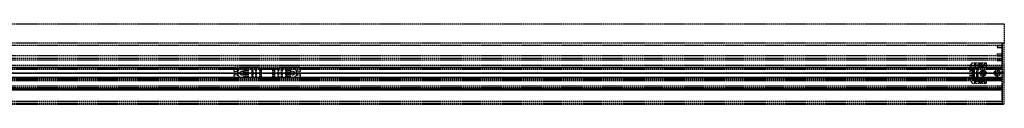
# Model space of a CAD drawing. Header units: millimetres. Extents: x 0 to 2050, y -31 to 49.
# Tile 9 of 9: x 1074 to 2050, y -31 to 49. Entities that reach past the tile are written whole.
import ezdxf

# ---------------------------------------------------------------- set-up
doc = ezdxf.new("R2010")
doc.units = ezdxf.units.MM
doc.header["$LTSCALE"] = 10
doc.linetypes.add('ALLCAD_Strich', pattern=[0.2, 0.15, -0.05])
doc.layers.add('BESCH_KONT_sich_schn_ansi_2d', color=40, linetype='Continuous')
doc.layers.add('BESCH_KONT_sich_schn_grun_2d', color=10, linetype='Continuous')

msp = doc.modelspace()

# ---------------------------------------------------------------- linework, layer by layer
at = {"layer": 'BESCH_KONT_sich_schn_ansi_2d', "linetype": 'ALLCAD_Strich'}
for p, q in [((0, 0, 2448), (2050, 0, 2448)), ((2, 0, 2289), (2048, 0, 2289)), ((2, 0, 2368), (2048, 0, 2368)), ((2, 0, 2335), (2048, 0, 2335)), ((2, 0, 2366), (2048, 0, 2366)), ((2, 0, 2367), (2048, 0, 2367)), ((2, 0, 2336), (2048, 0, 2336)), ((2, 0, 2337), (2048, 0, 2337)), ((2, 0, 2363), (2048, 0, 2363)), ((2, 0, 2338.5), (2048, 0, 2338.5)), ((2048, 0, 2339.5), (2, 0, 2339.5)), ((2048, 0, 2337.5), (2, 0, 2337.5)), ((2048, 0, 2365.5), (2, 0, 2365.5)), ((2048, 0, 2336.5), (2, 0, 2336.5)), ((2048, 0, 2338), (2, 0, 2338)), ((2.02, 0, 2290), (2048, 0, 2290)), ((7, 0, 2363.5), (2043, 0, 2363.5)), ((1050, 0), (2050, 0)), ((1286, 0, 2365), (1286, 0, 2363)), ((1288, 0, 2365), (1286, 0, 2365)), ((1286.6, 0, 2365), (1286.6, 0, 2363)), ((1350, 0, 2363), (1288, 0, 2363)), ((1288, 0, 2365), (1288, 0, 2363)), ((1288, 0, 2365), (1350, 0, 2365)), ((1289.14, 0, 2365), (1289.14, 0, 2363)), ((1289.5, 0, 2365), (1289.5, 0, 2363)), ((1289.98, 0, 2360), (1289.5, 0, 2363)), ((1294, 0, 2360), (1289.98, 0, 2360)), ((1292, 0, 2365), (1292, 0, 2360)), ((1294, 0, 2360), (1296.01, 0, 2360)), ((1294, 0, 2363), (1294, 0, 2360)), ((1296, 0, 2365), (1296, 0, 2360)), ((1297.01, 0, 2359.73), (1298.16, 0, 2359.07)), ((1299.16, 0, 2358.8), (1300.43, 0, 2358.8)), ((1299.8, 0, 2356.2), (1299.8, 0, 2355.2)), ((1300.43, 0, 2358.8), (1299.8, 0, 2356.2)), ((1303.96, 0, 2355), (1299.84, 0, 2355)), ((1304, 0, 2357.39), (1304.01, 0, 2357.39)), ((1304, 0, 2357.39), (1304.01, 0, 2357.39)), ((1304, 0, 2357.39), (1304.01, 0, 2357.39)), ((1304, 0, 2357.4), (1304.01, 0, 2357.4)), ((1304, 0, 2357.4), (1304.01, 0, 2357.4)), ((1304, 0, 2357.4), (1304.01, 0, 2357.4)), ((1304, 0, 2357.4), (1304.01, 0, 2357.4)), ((1304, 0, 2357.39), (1304.01, 0, 2357.39)), ((1304, 0, 2357.39), (1304.01, 0, 2357.39)), ((1304, 0, 2355.2), (1304, 0, 2357.4)), ((1304, 0, 2357.39), (1304.01, 0, 2357.39)), ((1304, 0, 2357.4), (1304.01, 0, 2357.4)), ((1304, 0, 2357.4), (1304.01, 0, 2357.4)), ((1304, 0, 2357.4), (1304.01, 0, 2357.4)), ((1304, 0, 2357.39), (1304.01, 0, 2357.39)), ((1304, 0, 2357.39), (1304.01, 0, 2357.39)), ((1304.01, 0, 2357.4), (1304.01, 0, 2357.4)), ((1304.01, 0, 2357.4), (1304.01, 0, 2357.39)), ((1304.01, 0, 2357.39), (1304.01, 0, 2357.39)), ((1305, 0, 2358.4), (1307.61, 0, 2358.4)), ((1308.29, 0, 2358.14), (1311.69, 0, 2355)), ((1312.62, 0, 2355), (1311.69, 0, 2355)), ((1312.8, 0, 2355.5), (1312.8, 0, 2359.5)), ((1313.3, 0, 2360), (1324.7, 0, 2360)), ((1325.2, 0, 2359.5), (1325.2, 0, 2355.5)), ((1326.31, 0, 2355), (1325.38, 0, 2355)), ((1326.31, 0, 2355), (1329.71, 0, 2358.14)), ((1330.39, 0, 2358.4), (1333, 0, 2358.4)), ((1334, 0, 2357.4), (1334, 0, 2355.2)), ((1338.16, 0, 2355), (1334.04, 0, 2355)), ((1337.57, 0, 2358.8), (1338.84, 0, 2358.8)), ((1338.2, 0, 2356.2), (1337.57, 0, 2358.8)), ((1338.2, 0, 2355.2), (1338.2, 0, 2356.2)), ((1339.84, 0, 2359.07), (1340.99, 0, 2359.73)), ((1341.99, 0, 2360), (1344, 0, 2360)), ((1342, 0, 2365), (1342, 0, 2360)), ((1348.02, 0, 2360), (1344, 0, 2360)), ((1344, 0, 2363), (1344, 0, 2360)), ((1346, 0, 2365), (1346, 0, 2360)), ((1348.5, 0, 2363), (1348.02, 0, 2360)), ((1348.5, 0, 2365), (1348.5, 0, 2363)), ((1348.86, 0, 2365), (1348.86, 0, 2363)), ((1352, 0, 2365), (1350, 0, 2365)), ((1350, 0, 2365), (1350, 0, 2363)), ((1351.4, 0, 2365), (1351.4, 0, 2363)), ((1352, 0, 2365), (1352, 0, 2363)), ((2016, 0, 2345.59), (2016, 0, 2360.01)), ((2016, 0, 2360.5), (2016, 0, 2360.01)), ((2016, 0, 2345.59), (2016, 0, 2345.1)), ((2018, 0, 2349.2), (2016, 0, 2345.59)), ((2016, 0, 2345.1), (2018, 0, 2345.1)), ((2018, 0, 2360.5), (2016, 0, 2360.5)), ((2016, 0, 2360.01), (2018, 0, 2356.4)), ((2018, 0, 2342.38), (2016, 0, 2342.38)), ((2016, 0, 2344.8), (2018, 0, 2344.8)), ((2016, 0, 2342.38), (2016, 0, 2344.8)), ((2016, 0, 2345.1), (2016, 0, 2344.8)), ((2016, 0, 2345.53), (2018, 0, 2345.53)), ((2016, 0, 2359.5), (2018, 0, 2359.5)), ((2016, 0, 2342.1), (2016, 0, 2342.38)), ((2016, 0, 2342.1), (2018, 0, 2342.1)), ((2016, 0, 2360.5), (2016, 0, 2363.5)), ((2020.5, 0, 2363.3), (2018, 0, 2363.3)), ((2018, 0, 2342.3), (2020.5, 0, 2342.3)), ((2018, 0, 2345.1), (2018, 0, 2342.3)), ((2031.59, 0, 2349.2), (2018, 0, 2349.2)), ((2018, 0, 2361.54), (2018, 0, 2360.5)), ((2018, 0, 2360.5), (2018, 0, 2356.4)), ((2018, 0, 2349.2), (2018, 0, 2345.1)), ((2018, 0, 2356.4), (2018, 0, 2349.2)), ((2018, 0, 2356.4), (2031.59, 0, 2356.4)), ((2020.5, 0, 2344.55), (2018, 0, 2344.55)), ((2020.5, 0, 2348.05), (2018, 0, 2348.05)), ((2020.5, 0, 2357.55), (2018, 0, 2357.55)), ((2020.5, 0, 2361.05), (2018, 0, 2361.05)), ((2018.01, 0, 2363.5), (2018, 0, 2363.5)), ((2018, 0, 2363.5), (2018.01, 0, 2363.5)), ((2018, 0, 2363.49), (2018.01, 0, 2363.49)), ((2018, 0, 2363.5), (2018.01, 0, 2363.5)), ((2018, 0, 2363.5), (2018.01, 0, 2363.5)), ((2018, 0, 2363.49), (2018.01, 0, 2363.49)), ((2018, 0, 2363.5), (2018.01, 0, 2363.5)), ((2018, 0, 2363.5), (2018.01, 0, 2363.5)), ((2018, 0, 2363.5), (2018.01, 0, 2363.5)), ((2018, 0, 2361.54), (2018, 0, 2363.5)), ((2018, 0, 2342.3), (2018, 0, 2342.1)), ((2018, 0, 2363.5), (2018.01, 0, 2363.5)), ((2018, 0, 2363.49), (2018.01, 0, 2363.49)), ((2018, 0, 2363.49), (2018.01, 0, 2363.49)), ((2018, 0, 2363.49), (2018.01, 0, 2363.49)), ((2018, 0, 2363.5), (2018.01, 0, 2363.5)), ((2018, 0, 2349.5), (2019, 0, 2349.5)), ((2018, 0, 2343.5), (2019, 0, 2343.5)), ((2018, 0, 2362.5), (2019, 0, 2362.5)), ((2018, 0, 2356.5), (2019, 0, 2356.5)), ((2018.01, 0, 2363.5), (2018.01, 0, 2363.5)), ((2018.01, 0, 2363.49), (2018.01, 0, 2363.5)), ((2018.01, 0, 2363.49), (2018.01, 0, 2363.49)), ((2018.1, 0, 2365.5), (2018.1, 0, 2363.5)), ((2019, 0, 2343.5), (2019, 0, 2349.5)), ((2019, 0, 2356.5), (2019, 0, 2362.5)), ((2019.1, 0, 2363.5), (2019.1, 0, 2365.5)), ((2020.5, 0, 2355.1), (2022.5, 0, 2355.1)), ((2020.5, 0, 2347.2), (2029.39, 0, 2347.2)), ((2029.39, 0, 2358.4), (2020.5, 0, 2358.4)), ((2020.5, 0, 2342.3), (2020.5, 0, 2347.2)), ((2020.5, 0, 2358.4), (2020.5, 0, 2354.1)), ((2020.5, 0, 2351.5), (2020.5, 0, 2347.2)), ((2020.5, 0, 2358.4), (2020.5, 0, 2363.3)), ((2020.5, 0, 2351.5), (2020.5, 0, 2354.1)), ((2024.74, 0, 2351), (2021, 0, 2351)), ((2021, 0, 2354.6), (2024.74, 0, 2354.6)), ((2022.5, 0, 2355.1), (2022.5, 0, 2349.2)), ((2022.5, 0, 2349.2), (2024, 0, 2349.2)), ((2024, 0, 2356.4), (2024, 0, 2349.2)), ((2026.7, 0, 2351.88), (2025.2, 0, 2351.11)), ((2025.2, 0, 2354.49), (2026.7, 0, 2353.72)), ((2032, 0, 2361), (2026, 0, 2361)), ((2032, 0, 2360.5), (2026, 0, 2360.5)), ((2026, 0, 2360.5), (2026, 0, 2361)), ((2027.25, 0, 2362), (2026, 0, 2361)), ((2027.25, 0, 2365.5), (2027.25, 0, 2363.5)), ((2030.75, 0, 2362), (2027.25, 0, 2362)), ((2027.25, 0, 2362), (2027.25, 0, 2365.5)), ((2032, 0, 2351.04), (2027.71, 0, 2352.01)), ((2027.71, 0, 2353.59), (2032, 0, 2354.56)), ((2031.59, 0, 2356.4), (2029.39, 0, 2358.4)), ((2029.39, 0, 2347.2), (2031.59, 0, 2349.2)), ((2030.75, 0, 2365.5), (2030.75, 0, 2363.5)), ((2030.75, 0, 2362), (2032, 0, 2361)), ((2030.75, 0, 2362), (2030.75, 0, 2365.5)), ((2032, 0, 2356.02), (2031.59, 0, 2356.4)), ((2031.59, 0, 2349.2), (2032, 0, 2349.58)), ((2032, 0, 2356.02), (2032, 0, 2354.56)), ((2032, 0, 2351.04), (2032, 0, 2349.58)), ((2032, 0, 2360.5), (2032, 0, 2361)), ((2046, 0, 2361), (2040, 0, 2361)), ((2046, 0, 2360.5), (2040, 0, 2360.5)), ((2040, 0, 2360.5), (2040, 0, 2361)), ((2041.25, 0, 2362), (2040, 0, 2361)), ((2041.25, 0, 2365.5), (2041.25, 0, 2363.5)), ((2044.75, 0, 2362), (2041.25, 0, 2362)), ((2041.25, 0, 2362), (2041.25, 0, 2365.5)), ((2043, 0, 2363.49), (2043, 0, 2363.5)), ((2043, 0, 2363.5), (2043, 0, 2363.49)), ((2043, 0, 2363.5), (2043, 0, 2363.49)), ((2043, 0, 2363.5), (2043, 0, 2363.49)), ((2043, 0, 2363.5), (2043, 0, 2363.49)), ((2043, 0, 2363.5), (2043, 0, 2363.49)), ((2043, 0, 2363.5), (2043, 0, 2363.49)), ((2043, 0, 2363.49), (2043, 0, 2363.49)), ((2043.01, 0, 2363.49), (2043, 0, 2363.49)), ((2043, 0, 2363.5), (2043, 0, 2363.49)), ((2043, 0, 2363.5), (2043, 0, 2363.49)), ((2043, 0, 2363.5), (2043, 0, 2363.49)), ((2043, 0, 2341.5), (2048, 0, 2341.5)), ((2043, 0, 2339.5), (2043, 0, 2341.5)), ((2043, 0, 2339.5), (2048, 0, 2339.5)), ((2043, 0, 2365.5), (2043, 0, 2363.5)), ((2043, 0, 2363.5), (2048, 0, 2363.5)), ((2043, 0, 2337.5), (2043, 0, 2339.5)), ((2043, 0, 2337.5), (2048, 0, 2337.5)), ((2043.01, 0, 2363.5), (2043.01, 0, 2363.49)), ((2043.01, 0, 2363.5), (2043.01, 0, 2363.49)), ((2043.01, 0, 2363.49), (2043.01, 0, 2363.49)), ((2043.01, 0, 2363.5), (2043.01, 0, 2363.49)), ((2043.01, 0, 2363.5), (2043.01, 0, 2363.49)), ((2043.01, 0, 2363.5), (2043.01, 0, 2363.49)), ((2044.75, 0, 2365.5), (2044.75, 0, 2363.5)), ((2044.75, 0, 2362), (2046, 0, 2361)), ((2044.75, 0, 2362), (2044.75, 0, 2365.5)), ((2046, 0, 2360.5), (2046, 0, 2361)), ((2047, 0, 2365.5), (2047, 0, 2363.5)), ((2048, 0, 2368), (2048, 0, 2289)), ((2048, 0, 2368), (2050, 0, 2368)), ((2048, 0, 2289), (2050, 0, 2289)), ((2048, 0, 2289), (2048, 0, 2368)), ((2050, 0, 2289), (2050, 0, 2368)), ((2050, 0), (2050, 0, 2289)), ((2050, 0, 2368), (2050, 0, 2448))]:
    msp.add_line(p, q, dxfattribs=at)
at = {"layer": 'BESCH_KONT_sich_schn_ansi_2d', "linetype": 'ALLCAD_Strich', "extrusion": (0, 1, 0)}
for centre, radius, start, end in [((-1296.01, 2358), 2, 90, 120), ((-1305, 2357.4), 1, 0.00008, 90), ((-1307.61, 2357.4), 1, 90, 132.64667), ((-1313.3, 2359.5), 0.5, 0, 90), ((-1324.7, 2359.5), 0.5, 90, 180), ((-1330.39, 2357.4), 1, 47.35333, 90), ((-1333, 2357.4), 1, 90, 179.99992), ((-1341.99, 2358), 2, 60, 90), ((-2018, 2363.5), 2, 360, 90), ((-2021, 2351.5), 0.5, 270, 360), ((-2021, 2354.1), 0.5, 0, 90), ((-2024.74, 2352), 1, 242.73382, 270), ((-2024.74, 2353.6), 1, 90, 117.26618)]:
    msp.add_arc(centre, radius, start, end, dxfattribs=at)
at = {"layer": 'BESCH_KONT_sich_schn_ansi_2d', "linetype": 'ALLCAD_Strich', "extrusion": (0, -1, 0)}
for centre, radius, start, end in [((1299.16, 2360.8), 2, 240, 270), ((1300.3, 2355.2), 0.5, 180, 203.57818), ((1303.5, 2355.2), 0.5, 336.42182, 359.99992), ((1312, 2355.5), 0.801, 321.31953, 360), ((1326, 2355.5), 0.801, 180, 218.68047), ((1334.5, 2355.2), 0.5, 180.00008, 203.57818), ((1337.7, 2355.2), 0.5, 336.42182, 0), ((1338.84, 2360.8), 2, 270, 300), ((2027.38, 2350.55), 1.5, 77.26618, 117.26618), ((2027.38, 2355.05), 1.5, 242.73382, 282.73382)]:
    msp.add_arc(centre, radius, start, end, dxfattribs=at)
at = {"layer": 'BESCH_KONT_sich_schn_grun_2d', "linetype": 'ALLCAD_Strich'}
for p, q in [((0, 49), (2050, 49)), ((2050, 49), (2050, 30)), ((0, 30), (2050, 30)), ((2048, 30), (2048, -31)), ((2048, -15.5), (2048, 30)), ((2050, -31), (2050, 30)), ((2048, 27.5), (2.02, 27.5)), ((2043, 27.5), (2048, 27.5)), ((2043, 27.5), (2043, 25.5)), ((2043, 25.52), (2043.01, 25.52)), ((2043.01, 25.52), (2043, 25.52)), ((2043, 25.52), (2043, 25.52)), ((2043, 25.52), (2043.01, 25.52)), ((2043, 25.51), (2043, 25.51)), ((2043.01, 25.51), (2043, 25.51)), ((2043, 25.51), (2043, 25.51)), ((2043, 25.51), (2043, 25.51)), ((2043, 25.51), (2043, 25.51)), ((2043, 25.51), (2043, 25.51)), ((2043, 25.51), (2043, 25.51)), ((2043.01, 25.51), (2043, 25.51)), ((2043, 25.51), (2043.01, 25.51)), ((2043.01, 25.5), (2043, 25.5)), ((2043, 25.5), (2043, 25.5)), ((2043, 25.5), (2043.01, 25.5)), ((2043, 25.5), (2048, 25.5)), ((2043.01, 25.52), (2043.01, 25.52)), ((2043.01, 25.52), (2043.01, 25.52)), ((2043.01, 25.51), (2043.01, 25.51)), ((2043.01, 25.51), (2043.01, 25.51)), ((2043.01, 25.51), (2043.01, 25.51)), ((2043.01, 25.5), (2043.01, 25.5)), ((2043.01, 25.5), (2043.01, 25.5)), ((2048, 17), (2, 17)), ((2048, 14.5), (2, 14.5)), ((2048, 12.87), (2, 12.87)), ((2016, 6.35), (2018, 10)), ((2018, 10), (2031.59, 10)), ((2020.5, 10), (2020.5, 7.98)), ((2021, 10), (2021, 5.5)), ((2024.74, 10), (2024.74, 5.5)), ((2025.2, 10), (2025.2, 5.5)), ((2026.7, 10), (2026.7, 5.5)), ((2027.71, 10), (2027.71, 5.5)), ((2029.39, 7.98), (2031.59, 10)), ((2031.59, 10), (2029.39, 7.98)), ((2031.59, 10), (2032, 10)), ((2032, 10), (2032, 5.5)), ((2043, 19), (2048, 19)), ((2043, 19), (2043, 17)), ((2043, 17), (2048, 17)), ((2043, 14.5), (2048, 14.5)), ((2043, 14.5), (2043, 12.5)), ((2043, 12.5), (2048, 12.5)), ((2048, 7.5), (2, 7.5)), ((2048, 5.5), (2, 5.5)), ((2, 4.5), (2048, 4.5)), ((2, 4), (2048, 4)), ((234, 6), (1288, 6)), ((1286, 4), (1286, 2.12)), ((1286.6, 1.63), (1289.14, 2.17)), ((1350, 6), (1288, 6)), ((1289.5, 1.88), (1289.5, -1.88)), ((1289.98, -2.01), (1289.98, 2.01)), ((1296.01, -4.5), (1296.01, 4.5)), ((1297.01, -4.5), (1297.01, 4.5)), ((1298.16, -4.5), (1298.16, 4.5)), ((1299.16, -4.5), (1299.16, 4.5)), ((1299.8, -4.5), (1299.8, 4.5)), ((1299.84, -4.5), (1299.84, 4.5)), ((1300.43, -4.5), (1300.43, 4.5)), ((1303.96, 4.5), (1303.96, -4.5)), ((1304, -4.5), (1304, 4.5)), ((1304, 0.01), (1304, 4.5)), ((1304, -0.01), (1304, 0.01)), ((1304, 0.01), (1304.01, 0.01)), ((1304, 0.01), (1304.01, 0.01)), ((1304, 0.01), (1304.01, 0.01)), ((1304, 0.01), (1304.01, 0.01)), ((1304, 0.01), (1304.01, 0.01)), ((1304, 0.01), (1304.01, 0.01)), ((1304, 0.01), (1304, 0.01)), ((1304, 0.01), (1304.01, 0.01)), ((1304, 0), (1304.01, 0)), ((1304, 0), (1304.01, 0)), ((1304, 0), (1304.01, 0)), ((1304, 0), (1304.01, 0)), ((1304.01, 0), (1304.01, 0.01)), ((1304.01, 0.01), (1304.01, 0.01)), ((1304.01, 0.01), (1304.01, 0.01)), ((1304.01, 0), (1304.01, 0)), ((1304.01, 0), (1304.01, 0)), ((1305, -4.5), (1305, 4.5)), ((1307.61, -4.5), (1307.61, 4.5)), ((1308.29, -4.5), (1308.29, 4.5)), ((1311.69, -4.5), (1311.69, 4.5)), ((1312.62, 4.5), (1312.62, -4.5)), ((1312.8, -4.5), (1312.8, 4.5)), ((1312.8, -4.5), (1312.8, 4.5)), ((1313.3, -4.5), (1313.3, 4.5)), ((1324.7, -4.5), (1324.7, 4.5)), ((1325.2, -4.5), (1325.2, 4.5)), ((1325.2, -4.5), (1325.2, 4.5)), ((1325.38, -4.5), (1325.38, 4.5)), ((1326.31, 4.5), (1326.31, -4.5)), ((1329.71, -4.5), (1329.71, 4.5)), ((1330.39, -4.5), (1330.39, 4.5)), ((1333, -4.5), (1333, 4.5)), ((1334, -4.5), (1334, 4.5)), ((1334, -4.5), (1334, 4.5)), ((1334.04, -4.5), (1334.04, 4.5)), ((1337.57, -4.5), (1337.57, 4.5)), ((1338.16, 4.5), (1338.16, -4.5)), ((1338.2, -4.5), (1338.2, 4.5)), ((1338.84, -4.5), (1338.84, 4.5)), ((1339.84, -4.5), (1339.84, 4.5)), ((1340.99, -4.5), (1340.99, 4.5)), ((1341.99, -4.5), (1341.99, 4.5)), ((1348.02, -2.01), (1348.02, 2.01)), ((1348.5, -1.88), (1348.5, 1.88)), ((1348.86, 2.17), (1351.4, 1.63)), ((1350, 6), (2048, 6)), ((1352, 2.12), (1352, 4)), ((2016, 5.85), (2016, 6.35)), ((2016, 5.85), (2018, 5.85)), ((2016, 4.8), (2016, 5.75)), ((2018, 5.75), (2016, 5.75)), ((2018, 5.44), (2016, 5.44)), ((2016, 4.8), (2018, 4.8)), ((2016, -4.8), (2016, 4.8)), ((2016, 2.89), (2018, 2.89)), ((2018, 2.2), (2016, 2.2)), ((2018, 5.85), (2018, 4.8)), ((2018, 4.8), (2018, -4.8)), ((2018.1, 4.8), (2018, 4.8)), ((2020.5, 3.02), (2018, 3.02)), ((2018, 3), (2019, 3)), ((2020.5, 1.75), (2018, 1.75)), ((2018, 0.02), (2018.01, 0.02)), ((2018, 0.01), (2018.01, 0.01)), ((2018, 0.01), (2018.01, 0.01)), ((2018, 0.01), (2018.01, 0.01)), ((2018, 0.01), (2018.01, 0.01)), ((2018.01, 0.01), (2018, 0.01)), ((2018, 0.01), (2018.01, 0.01)), ((2018, 0.01), (2018.01, 0.01)), ((2018, 0.01), (2018.01, 0.01)), ((2018, 0.01), (2018.01, 0.01)), ((2018, 0.01), (2018.01, 0.01)), ((2018, 0.01), (2018.01, 0.01)), ((2018.01, 0), (2018, 0)), ((2018, 0), (2018.01, 0)), ((2018, 0), (2018.01, 0)), ((2018, 0), (2018.01, 0)), ((2018.01, 0.01), (2018.01, 0.02)), ((2018.01, 0.01), (2018.01, 0.01)), ((2018.01, 0.01), (2018.01, 0)), ((2018.01, 0.01), (2018.01, 0.01)), ((2018.01, 0.01), (2018.01, 0.01)), ((2018.01, 0), (2018.01, 0)), ((2019, -3), (2019, 3)), ((2047, 5.75), (2019.1, 5.75)), ((2020.5, 3.02), (2020.5, 7.98)), ((2020.5, 7.98), (2029.39, 7.98)), ((2029.39, 7.98), (2020.5, 7.98)), ((2024, 4.25), (2020.5, 4.25)), ((2020.5, -3.02), (2020.5, 3.02)), ((2022.5, 4.25), (2022.5, -4.25)), ((2024, -4.25), (2024, 4.25)), ((2029.39, 5.5), (2029.39, 7.98)), ((2, -4), (2048, -4)), ((2048, -4.5), (2, -4.5)), ((2, -5.5), (2048, -5.5)), ((2, -7.5), (2048, -7.5)), ((234, -6), (1288, -6)), ((1286, -2.12), (1286, -4)), ((1289.14, -2.17), (1286.6, -1.63)), ((1288, -6), (1350, -6)), ((1304, 0), (1304.01, 0)), ((1304, 0), (1304.01, 0)), ((1304, 0), (1304.01, 0)), ((1304, 0), (1304.01, 0)), ((1304, 0), (1304.01, 0)), ((1304, -4.5), (1304, -0.01)), ((1304, -0.01), (1304.01, -0.01)), ((1304, -0.01), (1304.01, -0.01)), ((1304, -0.01), (1304.01, -0.01)), ((1304, -0.01), (1304.01, -0.01)), ((1304, -0.01), (1304.01, -0.01)), ((1304, -0.01), (1304.01, -0.01)), ((1304, -0.01), (1304.01, -0.01)), ((1304, -0.01), (1304, -0.01)), ((1304.01, 0), (1304.01, 0)), ((1304.01, 0), (1304.01, -0.01)), ((1304.01, -0.01), (1304.01, -0.01)), ((1304.01, -0.01), (1304.01, -0.01)), ((1351.4, -1.63), (1348.86, -2.17)), ((1350, -6), (2048, -6)), ((1352, -4), (1352, -2.12)), ((2016, -2.2), (2018, -2.2)), ((2018, -2.89), (2016, -2.89)), ((2016, -5.75), (2016, -4.8)), ((2018, -4.8), (2016, -4.8)), ((2016, -5.44), (2018, -5.44)), ((2016, -5.75), (2018, -5.75)), ((2016, -5.85), (2016, -6.35)), ((2018, -5.85), (2016, -5.85)), ((2016, -6.35), (2018, -10)), ((2018, 0), (2018.01, 0)), ((2018, 0), (2018.01, 0)), ((2018, 0), (2018.01, 0)), ((2018, 0), (2018.01, 0)), ((2018, 0), (2018.01, 0)), ((2018, 0), (2018.01, 0)), ((2018.01, 0), (2018, 0)), ((2020.5, -1.75), (2018, -1.75)), ((2018, -3), (2019, -3)), ((2020.5, -3.02), (2018, -3.02)), ((2018, -4.8), (2018, -5.85)), ((2018, -4.8), (2018.1, -4.8)), ((2018.01, 0), (2018.01, 0)), ((2018.01, 0), (2018.01, 0)), ((2019.1, -5.75), (2047, -5.75)), ((2020.5, -7.98), (2020.5, -3.02)), ((2020.5, -4.25), (2024, -4.25)), ((2020.5, -7.98), (2029.39, -7.98)), ((2029.39, -7.98), (2020.5, -7.98)), ((2020.5, -7.98), (2020.5, -10)), ((2021, -5.5), (2021, -10)), ((2024.74, -5.5), (2024.74, -10)), ((2025.2, -5.5), (2025.2, -10)), ((2026.7, -5.5), (2026.7, -10)), ((2027.71, -5.5), (2027.71, -10)), ((2029.39, -7.98), (2029.39, -5.5)), ((2031.59, -10), (2029.39, -7.98)), ((2029.39, -7.98), (2031.59, -10)), ((2032, -5.5), (2032, -10)), ((2048, -12.88), (2, -12.88)), ((2048, -14.5), (2, -14.5)), ((2, -15.5), (2048, -15.5)), ((2048, -15.5), (2, -15.5)), ((2, -16.5), (2048, -16.5)), ((2048, -16.5), (2, -16.5)), ((2048, -17), (2, -17)), ((2018, -10), (2031.59, -10)), ((2032, -10), (2031.59, -10)), ((2043, -12.5), (2048, -12.5)), ((2043, -12.5), (2043, -14.5)), ((2043, -14.5), (2048, -14.5)), ((2048, -31), (2048, -15.5)), ((2, -28), (2048, -28)), ((2, -30), (2048, -30)), ((2, -31), (2048, -31)), ((2048, -31), (2050, -31))]:
    msp.add_line(p, q, dxfattribs=at)
for centre, radius in [((1294, 0), 2), ((1344, 0), 2), ((2029, 0), 3), ((2029, 0), 1.75), ((2029, 0), 1.75), ((2043, 0), 3), ((2043, 0), 1.75), ((2043, 0), 1.75)]:
    msp.add_circle(centre, radius, dxfattribs=at)
for centre, radius, start, end in [((2043, 25.52), 0.00271, 90, 180), ((2043, 25.52), 0.00271, 180, 270), ((2043, 25.52), 0.00116, 90, 180), ((2043, 25.52), 0.00116, 180, 270), ((2043, 25.51), 0.00217, 90, 180), ((2043, 25.51), 0.00217, 360, 90), ((2043, 25.51), 0.00093, 0, 90), ((2043, 25.51), 0.00093, 90, 180), ((2043, 25.5), 0.00271, 90, 180), ((2043, 25.5), 0.00116, 90, 180), ((2043, 25.5), 0.00116, 180, 270), ((2043, 25.5), 0.00271, 180, 270), ((2043.01, 25.52), 0.00271, 0, 90), ((2043.01, 25.52), 0.00271, 270, 0), ((2043.01, 25.52), 0.00116, 0, 90), ((2043.01, 25.52), 0.00116, 270, 0), ((2043.01, 25.5), 0.00271, 0, 90), ((2043.01, 25.5), 0.00271, 270, 0), ((2043.01, 25.5), 0.00116, 0, 90), ((2043.01, 25.5), 0.00116, 270, 0), ((1288, 4), 2, 90, 180), ((1286.5, 2.12), 0.5, 180, 282.09476), ((1289.2, 1.88), 0.3, 0, 102.09476), ((1294, 0), 4.5, 90, 180), ((1344, 0), 4.5, 0, 90), ((1348.8, 1.88), 0.3, 77.90524, 180), ((1350, 4), 2, 0, 90), ((1351.5, 2.12), 0.5, 257.90524, 0), ((2019.1, 4.75), 1, 90, 177.13402), ((2047, 4.75), 1, 0, 90), ((1286.5, -2.12), 0.5, 77.90524, 180), ((1288, -4), 2, 180, 270), ((1289.2, -1.88), 0.3, 257.90524, 0), ((1294, 0), 4.5, 180, 270), ((1344, 0), 4.5, 270, 0), ((1348.8, -1.88), 0.3, 180, 282.09476), ((1350, -4), 2, 270, 0), ((1351.5, -2.12), 0.5, 0, 102.09476), ((2019.1, -4.75), 1, 182.86598, 270), ((2047, -4.75), 1, 270, 0)]:
    msp.add_arc(centre, radius, start, end, dxfattribs=at)

doc.saveas('drawing.dxf')
